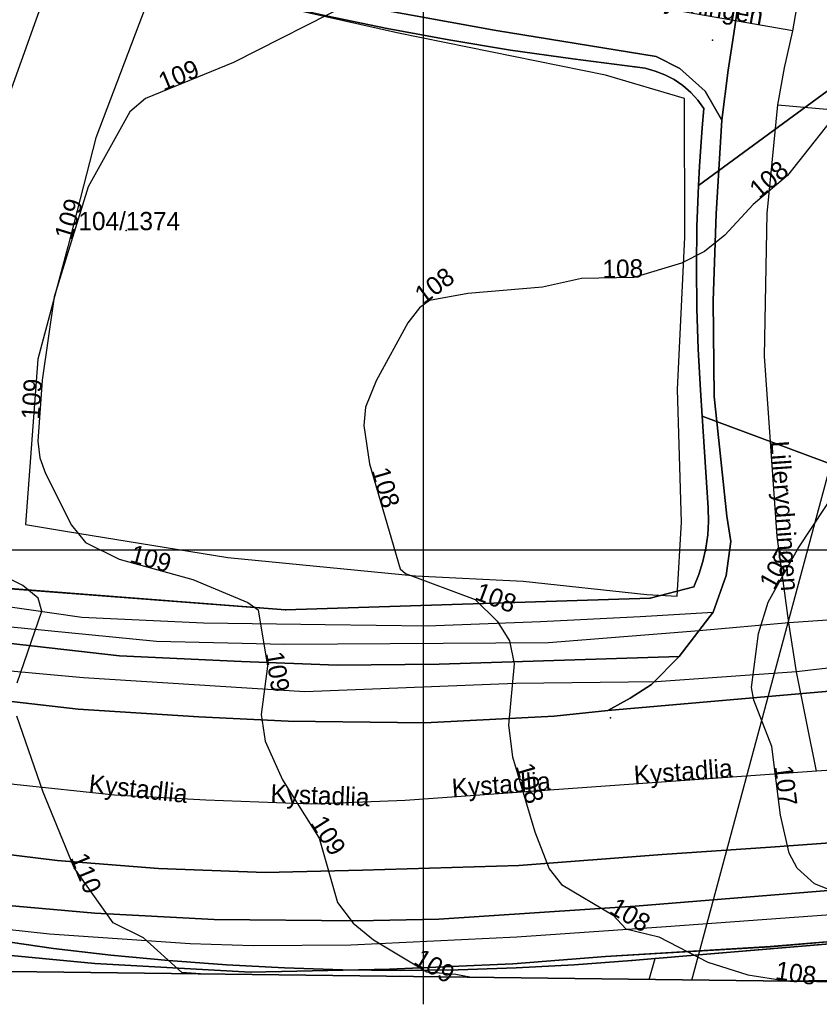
# Model space of a CAD drawing. Header units: millimetres. Extents: x 92347800 to 92626375, y 1600225090 to 1600386846.
# Tile 2 of 15: x 92427888 to 92471719, y 1600225090 to 1600279064. Entities that reach past the tile are written whole.
import ezdxf

# ---------------------------------------------------------------- set-up
doc = ezdxf.new("R2010")
doc.units = ezdxf.units.MM
doc.header["$MEASUREMENT"] = 0
for name, color, linetype in [('AnnetVegarealAvgrensning', 10, 'Continuous'), ('ArealressursFlate', 10, 'Continuous'), ('ArealressursGrense', 10, 'Continuous'), ('Bestillingspolygon', 10, 'Continuous'), ('Eiendomsgrense', 10, 'Continuous'), ('elveg20.v_kartverket_255_veglenke', 10, 'Continuous'), ('GatenavnTekst', 10, 'Continuous'), ('Gidtekst', 10, 'Continuous'), ('GnrBnrTekst', 10, 'Continuous'), ('HoydeTekst', 10, 'Continuous'), ('HøydeKurve', 10, 'Continuous'), ('KantUtsnitt', 10, 'Continuous'), ('Kumlokk', 10, 'Continuous'), ('Mast', 10, 'Continuous'), ('Rutenett', 10, 'Continuous'), ('SportIdrettPlass', 10, 'Continuous'), ('Teig', 10, 'Continuous'), ('Teiggrensepunkt', 10, 'Continuous'), ('Trase', 10, 'Continuous'), ('Vegdekkekant', 10, 'Continuous'), ('VegFiktivGrense', 10, 'Continuous'), ('VegGåendeOgSyklende', 10, 'Continuous'), ('VegKjørende', 10, 'Continuous')]:
    doc.layers.add(name, color=color, linetype=linetype)

# ---------------------------------------------------------------- blocks, each defined once
blk = doc.blocks.new('Alle data_NTM 10_NN2000_FeatureWriter_21_0_FMEBLOCK1')
at = {"layer": 'ArealressursFlate'}
blk.add_lwpolyline([(-3690, -42360), (-21910, -43960), (-20690, -43270), (-19520, -42530), (-18000, -40990), (-16140, -38570), (-15430, -36560), (-15170, -34690), (-15390, -33300), (-16090, -26740), (-16140, -21500), (-15980, -16730), (-15660, -11590), (-15320, -8850), (-15010, -6840), (-14440, -2980)], dxfattribs=at)
blk = doc.blocks.new('Alle data_NTM 10_NN2000_FeatureWriter_21_0_FMEBLOCK2')
at = {"layer": 'VegKjørende'}
blk.add_polyline3d([(-3690, -42360, 106440), (-21910, -43960, 107560), (-20690, -43270, 107350), (-19520, -42530, 107280), (-18000, -40990, 107280), (-16140, -38570, 107090), (-15430, -36560, 107200), (-15170, -34690, 107240), (-15390, -33300, 107290), (-16090, -26740, 107530), (-16140, -21500, 107760), (-15980, -16730, 108150), (-15660, -11590, 108370), (-15320, -8850, 108410), (-15010, -6840, 108460), (-14440, -2980, 108550)], dxfattribs=at)

msp = doc.modelspace()

# ---------------------------------------------------------------- linework, layer by layer
at = {"layer": 'AnnetVegarealAvgrensning'}
msp.add_polyline3d([(92433570, 1600282930, 109400), (92431630, 1600283390, 109430), (92430550, 1600282880, 109540), (92429850, 1600282080, 109560), (92426990, 1600274030, 109840)], dxfattribs=at)
at = {"layer": 'ArealressursFlate'}
for points in [[(92467600, 1600282170), (92467030, 1600278310), (92466720, 1600276300), (92466380, 1600273560), (92465470, 1600275140), (92464080, 1600276390), (92462770, 1600277050), (92454010, 1600278480), (92446440, 1600279840)], [(92446440, 1600279840), (92454010, 1600278480), (92462770, 1600277050), (92464080, 1600276390), (92465470, 1600275140), (92466380, 1600273560), (92466060, 1600268420), (92465900, 1600263650), (92465950, 1600258410), (92466650, 1600251850), (92466870, 1600250460), (92466610, 1600248590), (92465900, 1600246580), (92464040, 1600244160), (92450880, 1600243740), (92445290, 1600243680), (92440040, 1600243890), (92433360, 1600244190), (92426430, 1600244970)], [(92369680, 1600279520), (92371690, 1600275830), (92374270, 1600271870), (92376800, 1600268300), (92380380, 1600263910), (92383100, 1600261190), (92385570, 1600258990), (92386450, 1600258300), (92387830, 1600257220), (92391400, 1600254720), (92397560, 1600250950), (92403110, 1600248350), (92407920, 1600246440), (92412940, 1600244730), (92416880, 1600243780), (92420410, 1600242920), (92425040, 1600241960), (92431090, 1600241270), (92437700, 1600240840), (92442600, 1600240620), (92450100, 1600240520), (92457190, 1600240890), (92460130, 1600241190), (92478350, 1600242790)], [(92426430, 1600244970), (92433360, 1600244190), (92440040, 1600243890), (92445290, 1600243680), (92450880, 1600243740), (92464040, 1600244160), (92462520, 1600242620), (92461350, 1600241880), (92460130, 1600241190), (92457190, 1600240890), (92450100, 1600240520), (92442600, 1600240620), (92437700, 1600240840), (92431090, 1600241270), (92425040, 1600241960)], [(92424720, 1600233620), (92429950, 1600232970), (92435500, 1600232540), (92441350, 1600232320), (92446670, 1600232440), (92455240, 1600232700), (92463110, 1600233300), (92469050, 1600233700), (92479870, 1600234490)], [(92479870, 1600234490), (92469050, 1600233700), (92463110, 1600233300), (92455240, 1600232700), (92446670, 1600232440), (92441350, 1600232320), (92435500, 1600232540), (92429950, 1600232970), (92424720, 1600233620)], [(92426010, 1600230610), (92432000, 1600230090), (92438550, 1600229730), (92446380, 1600229660), (92450870, 1600229750), (92461630, 1600230470), (92472450, 1600231350)], [(92472450, 1600231350), (92461630, 1600230470), (92450870, 1600229750), (92446380, 1600229660), (92438550, 1600229730), (92432000, 1600230090), (92426010, 1600230610)], [(92472570, 1600228550), (92469020, 1600228240), (92459990, 1600227710), (92454920, 1600227300), (92448160, 1600227020), (92440540, 1600226850), (92432010, 1600227330), (92426260, 1600227880)]]:
    msp.add_lwpolyline(points, dxfattribs=at)
at = {"layer": 'ArealressursGrense'}
for p, q in [((92465900, 1600246580), (92464040, 1600244160)), ((92478350, 1600242790), (92460130, 1600241190))]:
    msp.add_line(p, q, dxfattribs=at)
for points in [[(92433570, 1600282930), (92434730, 1600282540), (92440060, 1600281230), (92446440, 1600279840), (92454010, 1600278480), (92462770, 1600277050), (92464080, 1600276390), (92465470, 1600275140), (92466380, 1600273560)], [(92467600, 1600282170), (92467030, 1600278310), (92466720, 1600276300), (92466380, 1600273560)], [(92466380, 1600273560), (92466060, 1600268420), (92465900, 1600263650), (92465950, 1600258410), (92466650, 1600251850), (92466870, 1600250460), (92466610, 1600248590), (92465900, 1600246580)], [(92460130, 1600241190), (92457190, 1600240890), (92450100, 1600240520), (92442600, 1600240620), (92437700, 1600240840), (92431090, 1600241270), (92425040, 1600241960), (92420410, 1600242920), (92416880, 1600243780), (92412940, 1600244730), (92407920, 1600246440), (92403110, 1600248350), (92397560, 1600250950), (92391400, 1600254720), (92387830, 1600257220), (92386450, 1600258300)], [(92464040, 1600244160), (92450880, 1600243740), (92445290, 1600243680), (92440040, 1600243890), (92433360, 1600244190), (92426430, 1600244970), (92421190, 1600245940), (92418130, 1600246600), (92414120, 1600247530), (92408770, 1600249250), (92403820, 1600251170), (92398400, 1600253830), (92394880, 1600255930)], [(92480280, 1600234530), (92480510, 1600233570), (92480380, 1600232840), (92479570, 1600231870), (92472450, 1600231350), (92461630, 1600230470), (92450870, 1600229750), (92446380, 1600229660), (92438550, 1600229730), (92432000, 1600230090), (92426010, 1600230610), (92422100, 1600231260), (92415780, 1600232690), (92409590, 1600234680), (92404160, 1600236550), (92400300, 1600238420), (92395320, 1600241170), (92391940, 1600243660), (92388430, 1600246680), (92386190, 1600248880)], [(92464040, 1600244160), (92462520, 1600242620), (92461350, 1600241880), (92460130, 1600241190)], [(92480280, 1600234530), (92479870, 1600234490), (92469050, 1600233700), (92463110, 1600233300), (92455240, 1600232700), (92446670, 1600232440), (92441350, 1600232320), (92435500, 1600232540), (92429950, 1600232970), (92424720, 1600233620), (92419940, 1600234540), (92413930, 1600236120), (92408490, 1600237990)], [(92407070, 1600232320), (92408320, 1600231880), (92411850, 1600230790), (92416990, 1600229540), (92422620, 1600228440), (92426260, 1600227880), (92432010, 1600227330), (92440540, 1600226850), (92448160, 1600227020), (92454920, 1600227300), (92459990, 1600227710), (92469020, 1600228240), (92472570, 1600228550), (92481500, 1600229320), (92486770, 1600229790), (92497780, 1600230530), (92505990, 1600230840), (92515740, 1600231170), (92518270, 1600231210), (92518720, 1600231120), (92519330, 1600230950)]]:
    msp.add_lwpolyline(points, dxfattribs=at)
at = {"layer": 'Bestillingspolygon'}
msp.add_lwpolyline([(92626349, 1600369817), (92451714, 1600386577), (92380721, 1600373117), (92356874, 1600346697), (92347800, 1600302329), (92365622, 1600254393), (92417025, 1600227014), (92571817, 1600225094)], close=True, dxfattribs=at)
at = {"layer": 'Eiendomsgrense'}
for p, q in [((92475710, 1600277760), (92465100, 1600269980)), ((92465200, 1600258750), (92465300, 1600257330)), ((92465300, 1600257330), (92465630, 1600252300)), ((92475010, 1600253720), (92465300, 1600257330)), ((92426630, 1600247930), (92442450, 1600246710)), ((92462450, 1600247350), (92464840, 1600247980)), ((92442450, 1600246710), (92462450, 1600247350)), ((92462720, 1600227600), (92491390, 1600230020)), ((92461450, 1600227490), (92462720, 1600227600)), ((92462400, 1600226450), (92462720, 1600227600))]:
    msp.add_line(p, q, dxfattribs=at)
for points in [[(92461610, 1600276480), (92458200, 1600276910), (92454800, 1600277400), (92451410, 1600277960), (92448040, 1600278580), (92444680, 1600279270), (92441330, 1600280030), (92437990, 1600280840), (92434680, 1600281720), (92431380, 1600282670), (92428090, 1600283680), (92424840, 1600284750), (92421590, 1600285890), (92418380, 1600287090), (92415180, 1600288340)], [(92465390, 1600274190), (92465060, 1600274660), (92464670, 1600275080), (92464240, 1600275460), (92463770, 1600275780), (92463260, 1600276040), (92462730, 1600276250), (92462170, 1600276400), (92461610, 1600276480)], [(92465100, 1600269980), (92465150, 1600271030), (92465230, 1600272090), (92465300, 1600273140), (92465390, 1600274190)], [(92465100, 1600269980), (92465010, 1600267730), (92464990, 1600265490), (92465010, 1600263240), (92465080, 1600261000), (92465200, 1600258750)], [(92465630, 1600252300), (92465650, 1600251560), (92465610, 1600250820), (92465500, 1600250090), (92465340, 1600249360), (92465120, 1600248660), (92464840, 1600247980)], [(92420320, 1600229670), (92423450, 1600229090), (92426590, 1600228600), (92429740, 1600228150), (92432890, 1600227790), (92436050, 1600227490), (92439230, 1600227250), (92442400, 1600227090), (92445580, 1600226980), (92448750, 1600226950), (92451930, 1600226980), (92455110, 1600227090), (92458280, 1600227260), (92461450, 1600227490)]]:
    msp.add_lwpolyline(points, dxfattribs=at)
at = {"layer": 'elveg20.v_kartverket_255_veglenke'}
for p, q in [((92469450, 1600274393, 108939), (92473431, 1600274052, 108940)), ((92476190, 1600246414, 106600), (92470055, 1600246003, 107120)), ((92470465, 1600243311, 106960), (92470055, 1600246003, 107120)), ((92471559, 1600237870, 107829), (92470465, 1600243311, 106960)), ((92482196, 1600238614, 107169), (92471559, 1600237870, 107829))]:
    msp.add_line(p, q, dxfattribs=at)
for points in [[(92470267, 1600278456, 109240), (92458179, 1600280581, 108700), (92436265, 1600284446, 109350), (92430976, 1600286331, 109500), (92426758, 1600289081, 109750), (92420785, 1600294254, 110350), (92418023, 1600297671, 110700), (92417104, 1600301515, 111200), (92416963, 1600307062, 112150), (92417820, 1600314156, 113300), (92418298, 1600315385, 113470)], [(92470267, 1600278456, 109240), (92472338, 1600290331, 110039), (92473317, 1600293507, 110239), (92475924, 1600300605, 110639), (92476951, 1600301680, 110739)], [(92469450, 1600274393, 108939), (92469809, 1600276423, 109039), (92470267, 1600278456, 109240)], [(92470055, 1600246003, 107120), (92469411, 1600250738, 107939), (92468716, 1600260611, 108339), (92468867, 1600268439, 108839), (92469450, 1600274393, 108939)], [(92470055, 1600246003, 107120), (92465125, 1600245556, 107170), (92456873, 1600244905, 107950), (92442417, 1600244820, 108920), (92435381, 1600244976, 109300), (92427044, 1600245803, 109980), (92420698, 1600247120, 110470), (92414512, 1600248709, 111060), (92408754, 1600250499, 111550), (92400942, 1600253697, 112250), (92396892, 1600255848, 112600)], [(92470465, 1600243311, 106960), (92462787, 1600242769, 107270), (92455090, 1600242670, 107840), (92443512, 1600242220, 108920), (92431393, 1600242995, 109670), (92425352, 1600243536, 110110), (92419820, 1600244466, 110470), (92411350, 1600246796, 111230), (92399695, 1600251171, 112270), (92395582, 1600253318, 112340)], [(92471559, 1600237870, 107829), (92461527, 1600237165, 108509), (92449012, 1600236264, 109419), (92443895, 1600236064, 109939), (92438087, 1600236287, 110219), (92433087, 1600236546, 110489), (92427593, 1600237142, 110869), (92421748, 1600238034, 111319), (92417917, 1600238917, 111569), (92413351, 1600240289, 111769), (92408568, 1600242027, 112109), (92404959, 1600243617, 112449), (92400285, 1600246235, 112909), (92393634, 1600249998, 113400)], [(92481481, 1600246630, 106179), (92476433, 1600244014, 106561), (92470465, 1600243311, 106960)], [(92482929, 1600230983, 107199), (92475854, 1600230245, 107709), (92463320, 1600229333, 108669), (92455132, 1600228767, 109299), (92446042, 1600228338, 109999), (92440693, 1600228302, 110319), (92437238, 1600228410, 110539), (92429514, 1600228939, 111149), (92425837, 1600229341, 111379), (92422037, 1600229936, 111649), (92416052, 1600231239, 112099), (92412171, 1600232278, 112339), (92407079, 1600233995, 112689), (92403115, 1600235500, 113069), (92400385, 1600236831, 113289), (92395809, 1600239345, 113679), (92393282, 1600241062, 113335), (92389853, 1600243803, 112840)]]:
    msp.add_polyline3d(points, dxfattribs=at)
at = {"layer": 'Gidtekst'}
msp.add_point((92433716, 1600267513), dxfattribs=at)
at = {"layer": 'HøydeKurve'}
for points in [[(92446170, 1600280040, 109000), (92439600, 1600276720, 109000), (92434790, 1600274740, 109000), (92433920, 1600274010, 109000), (92431640, 1600269910, 109000), (92429780, 1600263870, 109000), (92429120, 1600259310, 109000), (92428890, 1600255960, 109000), (92428990, 1600255050, 109000), (92429300, 1600254180, 109000), (92430730, 1600251350, 109000), (92431490, 1600250410, 109000), (92433340, 1600249490, 109000), (92437380, 1600248380, 109000), (92440400, 1600247110, 109000), (92440960, 1600246710, 109000), (92441470, 1600243620, 109000), (92441120, 1600240970, 109000), (92441340, 1600239520, 109000), (92442300, 1600237390, 109000), (92444310, 1600234200, 109000), (92445310, 1600230680, 109000), (92446170, 1600229530, 109000), (92447290, 1600228620, 109000), (92450200, 1600226870, 109000), (92451790, 1600226740, 109000), (92452660, 1600226570, 109000)], [(92473210, 1600274620, 108000), (92469980, 1600270530, 108000), (92468100, 1600268930, 108000), (92466540, 1600267260, 108000), (92465430, 1600266360, 108000), (92464170, 1600265710, 108000), (92461560, 1600264930, 108000), (92458690, 1600264870, 108000), (92456540, 1600264400, 108000), (92452460, 1600264050, 108000), (92450350, 1600263670, 108000), (92449810, 1600263270, 108000), (92449160, 1600262450, 108000), (92447430, 1600259270, 108000), (92446840, 1600257830, 108000), (92446760, 1600256820, 108000), (92447060, 1600254710, 108000), (92448740, 1600248960, 108000), (92449040, 1600248710, 108000), (92452850, 1600247280, 108000), (92454060, 1600246090, 108000), (92454740, 1600245020, 108000), (92454990, 1600243760, 108000), (92454680, 1600240400, 108000), (92454910, 1600238660, 108000), (92456120, 1600234540, 108000), (92456920, 1600232510, 108000), (92457580, 1600231650, 108000), (92460420, 1600229970, 108000), (92461110, 1600229230, 108000), (92462930, 1600228780, 108000), (92465610, 1600227400, 108000), (92467800, 1600226700, 108000), (92469900, 1600226380, 108000), (92476120, 1600226470, 108000)], [(92472420, 1600231310, 107000), (92471460, 1600231690, 107000), (92470500, 1600232560, 107000), (92470060, 1600233380, 107000), (92469590, 1600235460, 107000), (92469110, 1600239230, 107000), (92468130, 1600241770, 107000), (92468010, 1600242460, 107000), (92468390, 1600245410, 107000), (92468910, 1600247140, 107000), (92470540, 1600250060, 107000), (92472830, 1600253520, 107000)], [(92427750, 1600242720, 110000), (92429100, 1600246650, 110000), (92428900, 1600247360, 110000), (92428060, 1600248050, 110000), (92422930, 1600250570, 110000)], [(92437790, 1600226760, 110000), (92436770, 1600226830, 110000), (92434670, 1600228730, 110000), (92433020, 1600229560, 110000), (92430870, 1600232580, 110000), (92429180, 1600236720, 110000), (92427740, 1600240890, 110000)]]:
    msp.add_polyline3d(points, dxfattribs=at)
at = {"layer": 'KantUtsnitt'}
msp.add_line((92490030, 1600226110), (92462400, 1600226450), dxfattribs=at)
for points in [[(92626350, 1600369820), (92571820, 1600225090), (92417030, 1600227020), (92365620, 1600254390), (92347800, 1600302330), (92356880, 1600346700), (92380720, 1600373120), (92451710, 1600386580), (92626350, 1600369820)], [(92626350, 1600369820), (92571820, 1600225090), (92417030, 1600227020), (92365620, 1600254390), (92347800, 1600302330), (92356880, 1600346700), (92380720, 1600373120), (92451710, 1600386580), (92626350, 1600369820)], [(92519630, 1600225740), (92417030, 1600227020), (92407070, 1600232320)], [(92462400, 1600226450), (92417030, 1600227020), (92413240, 1600229030)]]:
    msp.add_lwpolyline(points, dxfattribs=at)
for points in [[(92432740, 1600382980, 127290), (92451710, 1600386580, 127290), (92626350, 1600369820, 127290), (92571820, 1600225090, 127290), (92417030, 1600227020, 127290), (92365620, 1600254390, 127290), (92347800, 1600302330, 127290), (92356880, 1600346700, 127290), (92380720, 1600373120, 127290), (92432740, 1600382980, 127290)], [(92519630, 1600225740, 104060), (92417030, 1600227020, 111010), (92407070, 1600232320, 111770)]]:
    msp.add_polyline3d(points, dxfattribs=at)
at = {"layer": 'Kumlokk'}
for p in [(92465860, 1600277940, 108500), (92460280, 1600240800, 107480)]:
    msp.add_point(p, dxfattribs=at)
at = {"layer": 'Mast'}
msp.add_point((92465530, 1600249980, 107350), dxfattribs=at)
at = {"layer": 'Rutenett'}
for p, q in [((92450000, 1600386577), (92450000, 1600225094)), ((92347800, 1600250000), (92626349, 1600250000))]:
    msp.add_line(p, q, dxfattribs=at)
at = {"layer": 'SportIdrettPlass'}
msp.add_polyline3d([(92462260, 1600247560, 107370), (92463920, 1600247460, 107270), (92464170, 1600251520, 107300), (92463940, 1600258800, 107550), (92464340, 1600267140, 108060), (92464320, 1600274740, 108600), (92460000, 1600276030, 108730), (92448660, 1600278320, 108920), (92435370, 1600281320, 109220), (92432070, 1600272580, 108960), (92430520, 1600266620, 108890), (92428880, 1600260460, 108890), (92428200, 1600251390, 108890), (92430400, 1600251030, 108710), (92439300, 1600249590, 108480), (92449580, 1600248580, 107920), (92455480, 1600248290, 107550)], close=True, dxfattribs=at)
at = {"layer": 'Teig'}
for points in [[(92378960, 1600279780), (92383610, 1600271840), (92389560, 1600264710), (92396560, 1600258060), (92413850, 1600250580), (92426630, 1600247930), (92442450, 1600246710), (92462450, 1600247350), (92464840, 1600247980), (92465120, 1600248660), (92465340, 1600249360), (92465500, 1600250090), (92465610, 1600250820), (92465650, 1600251560), (92465630, 1600252300), (92465300, 1600257330), (92475010, 1600253720)], [(92444680, 1600279270), (92448040, 1600278580), (92451410, 1600277960), (92454800, 1600277400), (92458200, 1600276910), (92461610, 1600276480), (92462170, 1600276400), (92462730, 1600276250), (92463260, 1600276040), (92463770, 1600275780), (92464240, 1600275460), (92464670, 1600275080), (92465060, 1600274660), (92465390, 1600274190), (92465300, 1600273140), (92465230, 1600272090), (92465150, 1600271030), (92465100, 1600269980), (92465010, 1600267730), (92464990, 1600265490), (92465010, 1600263240), (92465080, 1600261000), (92465200, 1600258750), (92465300, 1600257330), (92465630, 1600252300), (92465650, 1600251560), (92465610, 1600250820), (92465500, 1600250090), (92465340, 1600249360), (92465120, 1600248660), (92464840, 1600247980), (92462450, 1600247350), (92442450, 1600246710), (92426630, 1600247930)], [(92475710, 1600277760), (92465100, 1600269980), (92465150, 1600271030), (92465230, 1600272090), (92465300, 1600273140), (92465390, 1600274190), (92465060, 1600274660), (92464670, 1600275080), (92464240, 1600275460), (92463770, 1600275780), (92463260, 1600276040), (92462730, 1600276250), (92462170, 1600276400), (92461610, 1600276480), (92458200, 1600276910), (92454800, 1600277400), (92451410, 1600277960), (92448040, 1600278580), (92444680, 1600279270)], [(92475010, 1600253720), (92465300, 1600257330), (92465200, 1600258750), (92465080, 1600261000), (92465010, 1600263240), (92464990, 1600265490), (92465010, 1600267730), (92465100, 1600269980), (92475710, 1600277760)], [(92491390, 1600230020), (92462720, 1600227600), (92461450, 1600227490), (92458280, 1600227260), (92455110, 1600227090), (92451930, 1600226980), (92448750, 1600226950), (92445580, 1600226980), (92442400, 1600227090), (92439230, 1600227250), (92436050, 1600227490), (92432890, 1600227790), (92429740, 1600228150), (92426590, 1600228600)]]:
    msp.add_lwpolyline(points, dxfattribs=at)
msp.add_lwpolyline([(92462400, 1600226450), (92462720, 1600227600), (92491390, 1600230020), (92490030, 1600226110)], close=True, dxfattribs=at)
at = {"layer": 'Teiggrensepunkt'}
for p in [(92461610, 1600276480), (92465390, 1600274190), (92465100, 1600269980), (92465200, 1600258750), (92465300, 1600257330), (92465630, 1600252300), (92464840, 1600247980), (92462450, 1600247350), (92442450, 1600246710), (92461450, 1600227490), (92462720, 1600227600)]:
    msp.add_point(p, dxfattribs=at)
at = {"layer": 'Trase'}
msp.add_polyline3d([(92464740, 1600226420, 136390), (92488460, 1600314560, 131700), (92506050, 1600381370, 142340)], dxfattribs=at)
at = {"layer": 'Vegdekkekant'}
for points in [[(92433570, 1600282930, 109400), (92434730, 1600282540, 109380), (92440060, 1600281230, 109260), (92446440, 1600279840, 109060), (92454010, 1600278480, 108890), (92462770, 1600277050, 108760), (92464080, 1600276390, 108670), (92465470, 1600275140, 108550), (92466380, 1600273560, 108370)], [(92376110, 1600282410, 115050), (92378560, 1600277330, 114710), (92381550, 1600272110, 114150), (92384570, 1600267910, 113850), (92388520, 1600263550, 113440), (92391490, 1600260850, 113170), (92396400, 1600256830, 112790), (92401140, 1600254510, 112290), (92408250, 1600251540, 111870), (92416540, 1600249250, 111130), (92424960, 1600247220, 110530), (92431290, 1600246310, 109890), (92437970, 1600246000, 109360), (92444640, 1600245910, 109080), (92450230, 1600245830, 108400), (92456440, 1600246080, 107920), (92461890, 1600246340, 107460), (92465900, 1600246580, 107090)], [(92466380, 1600273560, 108370), (92466060, 1600268420, 108150), (92465900, 1600263650, 107760), (92465950, 1600258410, 107530), (92466650, 1600251850, 107290), (92466870, 1600250460, 107240), (92466610, 1600248590, 107200), (92465900, 1600246580, 107090)], [(92460130, 1600241190, 107560), (92457190, 1600240890, 107730), (92450100, 1600240520, 108200), (92442600, 1600240620, 108900), (92437700, 1600240840, 109340), (92431090, 1600241270, 109760), (92425040, 1600241960, 110100), (92420410, 1600242920, 110500), (92416880, 1600243780, 110630), (92412940, 1600244730, 111020), (92407920, 1600246440, 111310), (92403110, 1600248350, 111850), (92397560, 1600250950, 112430), (92391400, 1600254720, 112970), (92387830, 1600257220, 113350), (92386450, 1600258300, 113420)], [(92480280, 1600234530, 106210), (92480510, 1600233570, 106340), (92480380, 1600232840, 106370), (92479570, 1600231870, 106460), (92472450, 1600231350, 106950), (92461630, 1600230470, 107800), (92450870, 1600229750, 108620), (92446380, 1600229660, 109050), (92438550, 1600229730, 109500), (92432000, 1600230090, 109970), (92426010, 1600230610, 110430), (92422100, 1600231260, 110740), (92415780, 1600232690, 111220), (92409590, 1600234680, 111540), (92404160, 1600236550, 111990), (92400300, 1600238420, 112270), (92395320, 1600241170, 112680), (92391940, 1600243660, 112860), (92388430, 1600246680, 113200), (92386190, 1600248880, 113270)], [(92464040, 1600244160, 107280), (92450880, 1600243740, 108400), (92445290, 1600243680, 108850), (92440040, 1600243890, 109240), (92433360, 1600244190, 109550), (92426430, 1600244970, 110070), (92421190, 1600245940, 110460)], [(92480280, 1600234530, 106210), (92479870, 1600234490, 106230), (92469050, 1600233700, 106890), (92463110, 1600233300, 107460), (92455240, 1600232700, 108070), (92446670, 1600232440, 108720), (92441350, 1600232320, 109180), (92435500, 1600232540, 109550), (92429950, 1600232970, 109960), (92424720, 1600233620, 110420), (92419940, 1600234540, 110630), (92413930, 1600236120, 111100), (92408490, 1600237990, 111450)], [(92407070, 1600232320, 111770), (92408320, 1600231880, 111700), (92411850, 1600230790, 111420), (92416990, 1600229540, 111090), (92422620, 1600228440, 110680), (92426260, 1600227880, 110490), (92432010, 1600227330, 110070), (92440540, 1600226850, 109520), (92448160, 1600227020, 109060), (92454920, 1600227300, 108470), (92459990, 1600227710, 108000), (92469020, 1600228250, 107420), (92472570, 1600228550, 107100), (92481500, 1600229320, 106510), (92486770, 1600229790, 106060), (92497780, 1600230530, 105240), (92505990, 1600230840, 104690), (92515740, 1600231170, 103930), (92518270, 1600231210, 103750), (92518720, 1600231120, 103730), (92519330, 1600230950, 103700)]]:
    msp.add_polyline3d(points, dxfattribs=at)
at = {"layer": 'VegFiktivGrense'}
for p, q in [((92465900, 1600246580, 107090), (92464040, 1600244160, 107280)), ((92478350, 1600242790, 106440), (92460130, 1600241190, 107560))]:
    msp.add_line(p, q, dxfattribs=at)
for points in [[(92467600, 1600282170, 108550), (92467030, 1600278310, 108460), (92466720, 1600276300, 108410), (92466380, 1600273560, 108370)], [(92464040, 1600244160, 107280), (92462520, 1600242620, 107280), (92461350, 1600241880, 107350), (92460130, 1600241190, 107560)]]:
    msp.add_polyline3d(points, dxfattribs=at)
at = {"layer": 'VegGåendeOgSyklende'}
for points in [[(92426010, 1600230610, 110430), (92432000, 1600230090, 109970), (92438550, 1600229730, 109500), (92446380, 1600229660, 109050), (92450870, 1600229750, 108620), (92461630, 1600230470, 107800), (92472450, 1600231350, 106950)], [(92472570, 1600228550, 107100), (92469020, 1600228250, 107420), (92459990, 1600227710, 108000), (92454920, 1600227300, 108470), (92448160, 1600227020, 109060), (92440540, 1600226850, 109520), (92432010, 1600227330, 110070), (92426260, 1600227880, 110490)]]:
    msp.add_polyline3d(points, dxfattribs=at)
at = {"layer": 'VegKjørende'}
for points in [[(92467600, 1600282170, 108550), (92467030, 1600278310, 108460), (92466720, 1600276300, 108410), (92466380, 1600273560, 108370), (92465470, 1600275140, 108550), (92464080, 1600276390, 108670), (92462770, 1600277050, 108760), (92454010, 1600278480, 108890), (92446440, 1600279840, 109060)], [(92369680, 1600279520, 115210), (92371690, 1600275830, 115000), (92374270, 1600271870, 114550), (92376800, 1600268300, 114380), (92380380, 1600263910, 114060), (92383100, 1600261190, 113700), (92385570, 1600258990, 113500), (92386450, 1600258300, 113420), (92387830, 1600257220, 113350), (92391400, 1600254720, 112970), (92397560, 1600250950, 112430), (92403110, 1600248350, 111850), (92407920, 1600246440, 111310), (92412940, 1600244730, 111020), (92416880, 1600243780, 110630), (92420410, 1600242920, 110500), (92425040, 1600241960, 110100), (92431090, 1600241270, 109760), (92437700, 1600240840, 109340), (92442600, 1600240620, 108900), (92450100, 1600240520, 108200), (92457190, 1600240890, 107730), (92460130, 1600241190, 107560), (92478350, 1600242790, 106440)], [(92479870, 1600234490, 106230), (92469050, 1600233700, 106890), (92463110, 1600233300, 107460), (92455240, 1600232700, 108070), (92446670, 1600232440, 108720), (92441350, 1600232320, 109180), (92435500, 1600232540, 109550), (92429950, 1600232970, 109960), (92424720, 1600233620, 110420)]]:
    msp.add_polyline3d(points, dxfattribs=at)

# ---------------------------------------------------------------- block references
at = {"layer": 'ArealressursFlate'}
msp.add_blockref('Alle data_NTM 10_NN2000_FeatureWriter_21_0_FMEBLOCK1', (92482040, 1600285150), dxfattribs=at)
at = {"layer": 'VegKjørende'}
msp.add_blockref('Alle data_NTM 10_NN2000_FeatureWriter_21_0_FMEBLOCK2', (92482040, 1600285150), dxfattribs=at)

# ---------------------------------------------------------------- texts
at = {"layer": 'GatenavnTekst'}
for s, rotation, p in [('Lillerydningen', 350.0296, (92460418, 1600280188, 108800)), ('Lillerydningen', 274.0251, (92469045, 1600255946, 108150)), ('Kystadlia', 4.0251, (92461584, 1600237169, 108505)), ('Kystadlia', 353.8129, (92431640, 1600236703, 110589)), ('Kystadlia', 4.1164, (92451610, 1600236451, 109230)), ('Kystadlia', 357.8046, (92441622, 1600236151, 110049))]:
    msp.add_text(s, height=1000, rotation=rotation, dxfattribs=at).set_placement(p)
at = {"layer": 'GnrBnrTekst'}
msp.add_text('104/1374', height=1000, dxfattribs=at).set_placement((92431105, 1600267525))
at = {"layer": 'HoydeTekst'}
for s, rotation, p in [('109', 22.3741, (92435761, 1600275140, 109000)), ('108', 40.3999, (92468424, 1600269206, 108000)), ('109', 72.8839, (92430721, 1600266925, 109000)), ('108', 1.1976, (92459842, 1600264894, 108000)), ('108', 36.5289, (92450022, 1600263427, 108000)), ('109', 86.0724, (92428970, 1600257119, 109000)), ('108', 286.287, (92447163, 1600254356, 108000)), ('109', 344.6369, (92433873, 1600249343, 109000)), ('107', 60.8289, (92469245, 1600247739, 107000)), ('108', 339.4275, (92452773, 1600247309, 108000)), ('109', 279.3721, (92441351, 1600244343, 109000)), ('108', 286.367, (92455062, 1600238143, 108000)), ('107', 277.2559, (92469250, 1600238129, 107000)), ('109', 302.2148, (92443788, 1600235028, 109000)), ('110', 292.2059, (92430646, 1600233128, 110000)), ('108', 329.3936, (92460144, 1600230133, 108000)), ('109', 328.9784, (92449418, 1600227341, 109000)), ('108', 351.3359, (92469262, 1600226477, 108000))]:
    msp.add_text(s, height=1000, rotation=rotation, dxfattribs=at).set_placement(p)

doc.saveas('drawing.dxf')
